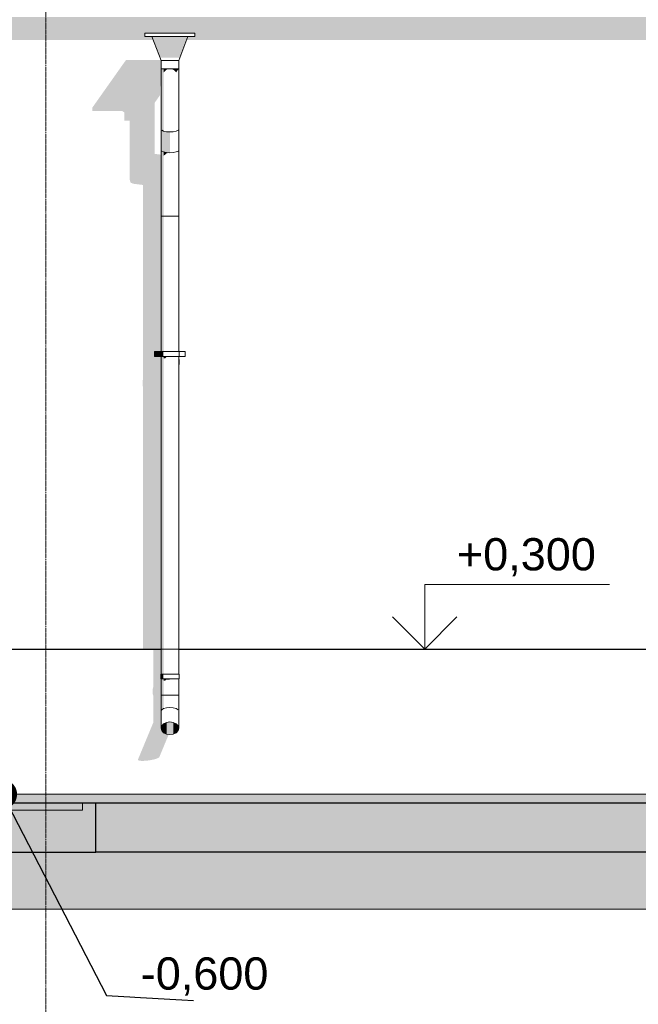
# Model space of a CAD drawing. Header units: millimetres. Extents: x -95523 to 190468, y -7401 to 17692.
# Tile 115 of 139: x 139405 to 143244, y -2101 to 4006. Entities that reach past the tile are written whole.
import ezdxf
from ezdxf.enums import TextEntityAlignment as Align

# ---------------------------------------------------------------- set-up
doc = ezdxf.new("R2010")
doc.units = ezdxf.units.MM
doc.header["$MEASUREMENT"] = 0
doc.set_wipeout_variables(frame=1)
doc.linetypes.add('Wipeout_Contour', pattern=[1000, 0, -1000])
doc.linetypes.add('Штрих-Штриховая', pattern=[10.936111, 5.291667, -2.116667, 1.411111, -2.116667])
for name, color, linetype, lineweight in [('1 Молдинги_Ном._пера__120', 7, 'Continuous', 5), ('1_Цоколь_Ном._пера__21', 7, 'Continuous', 30), ('2D - Общий_Ном._пера__120', 7, 'Continuous', 5), ('2D - Общий_Ном._пера__2', 8, 'Continuous', 15), ('Конструктив - Перекрытия_Ном._пера__120', 7, 'Continuous', 5), ('Конструктив - Стены Внутренние несущие_Ном._пера__21', 7, 'Continuous', 30), ('Новый_1 ВОДОСТОК_Ном._пера__120', 7, 'Continuous', 5), ('Размер - Отметка Уровня_Ном._пера__1', 7, 'Continuous', 15), ('Размер - Отметка Уровня_Ном._пера__120', 7, 'Continuous', 5), ('Элемент Модели - Оси_Ном._пера__1', 7, 'Continuous', 15), ('Элемент Модели - Оси_Ном._пера__120', 7, 'Continuous', 5)]:
    doc.layers.add(name, color=color, linetype=linetype, lineweight=lineweight)
for name, color, linetype in [('1_Цоколь', 7, 'Continuous'), ('Конструктив - Перекрытия', 7, 'Continuous'), ('Конструктив - Стены Внутренние несущие', 7, 'Continuous'), ('Конструктив - Стены Несущие', 7, 'Continuous'), ('Новый_1 ВОДОСТОК', 7, 'Continuous'), ('Новый_Конструктив - Стены Несущие', 7, 'Continuous'), ('Размер - Отметка Уровня', 7, 'Continuous'), ('Элемент Модели - Оси', 7, 'Continuous')]:
    doc.layers.add(name, color=color, linetype=linetype)
doc.layers.add('Конструктив - Перекрытия_Ном._пера__89', color=7, linetype='Continuous', lineweight=20, true_color=0x71cebe)
doc.styles.add('СГЕНЕРИР_СТИЛЬ_1', font='arial.ttf')
doc.dimstyles.new('СГЕНЕРИР_СТИЛЬ__4', dxfattribs={"dimtxt": 0.18, "dimasz": 364.8, "dimexe": 0.18, "dimexo": 0.0625, "dimgap": 0, "dimtad": 0, "dimtih": 1, "dimtoh": 1, "dimdec": 4, "dimzin": 0, "dimdsep": 46, "dimcen": 0.09, "dimadec": 0, "dimazin": 0, "dimtfac": 1, "dimtdec": 4, "dimtmove": 0, "dimatfit": 3, "dimldrblk": 'ARROWHEAD_11', "dimfxl": 1, "dimtolj": 1, "dimtzin": 0, "dimarcsym": 0})

# ---------------------------------------------------------------- blocks, each defined once
blk = doc.blocks.new('Элемент Разреза_6_1', base_point=(95180.8, -197.5))
at = {"layer": 'Конструктив - Стены Несущие', "linetype": 'Continuous', "lineweight": 0, "true_color": 0x000000}
for points in [[(139855.4, 3439.7), (140041.3, 3439.7), (140055.4, 3431.1), (140055.4, 3381.1), (140087.7, 3381.1), (140087.7, 3016.3), (140093.6, 2995.9), (140110.4, 2988.8), (140171.3, 2981.2), (140171.3, 1777.5), (140168.4, 1765), (140168.4, 1735), (140171.3, 1726.7), (140171.3, 102.5), (140282.7, 102.5), (140282.7, 1917.4), (140242.7, 1917.4), (140242.7, 1947.4), (140282.7, 1947.4), (140282.7, 3169.2), (140243.2, 3174.1), (140243.2, 3491.1), (140265.4, 3522.5), (139899.8, 3522.5), (139855.4, 3459.7)], [(140392.7, 1867), (140397, 1867), (140399, 1869.8), (140399, 1899.8), (140392.7, 1899.8)]]:
    blk.add_hatch(color=18, dxfattribs=at).paths.add_polyline_path(points)
blk = doc.blocks.new('Элемент Разреза_122_1', base_point=(95180.8, -197.5))
at = {"layer": 'Новый_1 ВОДОСТОК', "linetype": 'Continuous', "lineweight": 0, "true_color": 0x000000}
for points in [[(140225.5, 3902.4), (140275.6, 3771), (140399.8, 3771), (140449.8, 3902.4)], [(140286.9, 3702.4), (140282.7, 3702.4), (140282.7, 3326.4), (140286.9, 3320.2)], [(140298.8, 3702.4), (140286.9, 3702.4), (140286.9, 3320.2), (140298.8, 3314.9)], [(140316.6, 3702.4), (140298.8, 3702.4), (140298.8, 3679.7), (140316.6, 3696.5)], [(140337.7, 3702.4), (140316.6, 3702.4), (140316.6, 3696.5)], [(140358.7, 3702.4), (140337.7, 3702.4), (140358.7, 3696.5)], [(140376.6, 3702.4), (140358.7, 3702.4), (140358.7, 3696.5), (140376.6, 3679.7)], [(140388.5, 3702.4), (140376.6, 3702.4), (140376.6, 3679.7), (140388.5, 3696.5)], [(140392.7, 3702.4), (140388.5, 3702.4), (140388.5, 3696.5)], [(140286.9, 3320.2), (140282.7, 3326.4), (140282.7, 3197.7), (140286.9, 3191.5)], [(140298.8, 3314.9), (140286.9, 3320.2), (140286.9, 3191.5), (140298.8, 3186.2)], [(140316.6, 3311.4), (140298.8, 3314.9), (140298.8, 3186.2), (140316.6, 3182.6)], [(140337.7, 3310.1), (140316.6, 3311.4), (140316.6, 3182.6), (140337.7, 3181.4)], [(140286.9, 3191.5), (140282.7, 3197.7), (140282.7, 2787.6), (140286.9, 2787.6)], [(140298.8, 3186.2), (140286.9, 3191.5), (140286.9, 2787.6), (140298.8, 2787.6)], [(140316.6, 3182.6), (140298.8, 3186.2), (140298.8, 3161.4), (140316.6, 3177.6)], [(140337.7, 3181.4), (140316.6, 3182.6), (140316.6, 3177.6)], [(140282.7, 1947.4), (140286.9, 1947.4), (140286.9, 2787.6), (140282.7, 2787.6)], [(140286.9, 1947.4), (140298.8, 1947.4), (140298.8, 2787.6), (140286.9, 2787.6)], [(140242.7, 1917.4), (140280.7, 1917.4), (140280.7, 1947.4), (140242.7, 1947.4)], [(140280.7, 1917.4), (140285, 1917.4), (140285, 1947.4), (140280.7, 1947.4)], [(140286.9, 1917.4), (140282.7, 1917.4), (140282.7, -52.6), (140286.9, -52.6)], [(140285, 1917.4), (140297.4, 1917.4), (140297.4, 1947.4), (140285, 1947.4)], [(140298.8, 1917.4), (140286.9, 1917.4), (140286.9, -52.6), (140298.8, -52.6)], [(140316.6, 1917.4), (140298.8, 1917.4), (140298.8, 1906.9), (140308.4, 1906.9), (140316.6, 1913.7)], [(140337.7, 1917.4), (140316.6, 1917.4), (140316.6, 1913.7), (140335.1, 1913.7), (140337.7, 1914.9)], [(140358.7, 1917.4), (140337.7, 1917.4), (140337.7, 1914.9), (140357.7, 1914.9), (140358.7, 1915.3)], [(140358.7, 1915.3), (140376.5, 1915.3), (140376.6, 1915.4), (140376.6, 1917.4), (140358.7, 1917.4)], [(140376.6, 1917.4), (140376.6, 1915.4), (140388.5, 1915.4), (140388.5, 1917.4)], [(140388.5, 1917.4), (140388.5, 1915.4), (140388.7, 1915), (140392.7, 1915), (140392.7, 1917.4)], [(140280.7, -82.6), (140285, -82.6), (140285, -52.6), (140280.7, -52.6)], [(140285, -82.6), (140297.4, -82.6), (140297.4, -52.6), (140285, -52.6)], [(140282.7, -182.6), (140286.9, -182.6), (140286.9, -82.6), (140282.7, -82.6)], [(140286.9, -182.6), (140298.8, -182.6), (140298.8, -82.6), (140286.9, -82.6)], [(140316.6, -82.6), (140298.8, -82.6), (140298.8, -93.1), (140308.4, -93.1), (140316.6, -86.3)], [(140316.6, -86.3), (140335.1, -86.3), (140337.7, -85.1), (140337.7, -82.6), (140316.6, -82.6)], [(140358.7, -82.6), (140337.7, -82.6), (140337.7, -85.1), (140357.7, -85.1), (140358.7, -84.7)], [(140358.7, -82.6), (140358.7, -84.7), (140376.5, -84.7), (140376.6, -84.6), (140376.6, -82.6)], [(140376.6, -82.6), (140376.6, -84.6), (140388.5, -84.6), (140388.5, -82.6)], [(140392.7, -82.6), (140388.5, -82.6), (140388.5, -84.6), (140388.7, -85), (140392.7, -85)], [(140286.9, -182.6), (140282.7, -182.6), (140282.7, -282.6), (140286.9, -273.9)], [(140298.8, -182.6), (140286.9, -182.6), (140286.9, -273.9), (140298.8, -266.5)], [(140286.9, -273.9), (140282.7, -282.6), (140282.7, -388.7), (140286.9, -373.8)], [(140286.9, -273.9), (140286.9, -279.8), (140298.8, -266.5)], [(140286.9, -403.5), (140298.8, -416.2), (140298.8, -361.2), (140286.9, -373.8)], [(140298.8, -416.2), (140316.6, -424.6), (140316.6, -352.7), (140298.8, -361.2)], [(140316.6, -424.6), (140337.7, -427.5), (140337.7, -349.8), (140316.6, -352.7)], [(140337.7, -427.5), (140358.7, -424.6), (140358.7, -352.7), (140337.7, -349.8)], [(140358.7, -352.7), (140358.7, -424.6), (140376.6, -416.2), (140376.6, -361.2)], [(140376.6, -416.2), (140388.5, -403.5), (140388.5, -373.8), (140376.6, -361.2)], [(140286.9, -373.8), (140282.7, -388.7), (140286.9, -403.5)], [(140388.5, -373.8), (140388.5, -403.5), (140392.7, -388.7)]]:
    blk.add_hatch(color=18, dxfattribs=at).paths.add_polyline_path(points)
at = {"layer": 'Новый_1 ВОДОСТОК_Ном._пера__120', "color": 7, "linetype": 'Continuous', "lineweight": 5}
for p, q in [((140182.7, 3922.4), (140492.7, 3922.4)), ((140182.7, 3922.4), (140182.7, 3902.4)), ((140492.7, 3902.4), (140492.7, 3922.4)), ((140182.7, 3902.4), (140492.7, 3902.4)), ((140225.5, 3902.4), (140282.7, 3752.4)), ((140392.7, 3752.4), (140449.8, 3902.4)), ((140282.7, 3752.4), (140392.7, 3752.4)), ((140282.7, 3752.4), (140282.7, 3702.4)), ((140392.7, 3702.4), (140392.7, 3752.4)), ((140282.7, 3702.4), (140282.7, 3326.4)), ((140282.7, 3702.4), (140392.7, 3702.4)), ((140392.7, 3702.4), (140392.7, 3326.4)), ((140282.7, 3326.4), (140282.7, 3197.7)), ((140298.8, 3314.9), (140286.9, 3320.2)), ((140316.6, 3311.4), (140298.8, 3314.9)), ((140337.7, 3310.1), (140316.6, 3311.4)), ((140358.7, 3311.4), (140337.7, 3310.1)), ((140376.6, 3314.9), (140358.7, 3311.4)), ((140388.5, 3320.2), (140376.6, 3314.9)), ((140392.7, 3326.4), (140392.7, 3197.7)), ((140282.7, 3197.7), (140282.7, 2787.6)), ((140298.8, 3186.2), (140286.9, 3191.5)), ((140316.6, 3182.6), (140298.8, 3186.2)), ((140337.7, 3181.4), (140316.6, 3182.6)), ((140358.7, 3182.6), (140337.7, 3181.4)), ((140376.6, 3186.2), (140358.7, 3182.6)), ((140388.5, 3191.5), (140376.6, 3186.2)), ((140392.7, 3197.7), (140392.7, 2787.6)), ((140282.7, 2787.6), (140282.7, 1947.4)), ((140286.9, 2787.6), (140282.7, 2787.6)), ((140298.8, 2787.6), (140286.9, 2787.6)), ((140316.6, 2787.6), (140298.8, 2787.6)), ((140337.7, 2787.6), (140316.6, 2787.6)), ((140358.7, 2787.6), (140337.7, 2787.6)), ((140376.6, 2787.6), (140358.7, 2787.6)), ((140388.5, 2787.6), (140376.6, 2787.6)), ((140392.7, 2787.6), (140388.5, 2787.6)), ((140392.7, 2787.6), (140392.7, 1947.4)), ((140242.7, 1947.4), (140280.7, 1947.4)), ((140242.7, 1917.4), (140242.7, 1947.4)), ((140242.7, 1917.4), (140280.7, 1917.4)), ((140280.7, 1947.4), (140285, 1947.4)), ((140280.7, 1917.4), (140280.7, 1947.4)), ((140280.7, 1917.4), (140285, 1917.4)), ((140282.7, 1917.4), (140282.7, -52.6)), ((140285, 1947.4), (140297.4, 1947.4)), ((140285, 1917.4), (140297.4, 1917.4)), ((140297.4, 1947.4), (140315.9, 1947.4)), ((140297.4, 1917.4), (140315.9, 1917.4)), ((140315.9, 1947.4), (140337.7, 1947.4)), ((140315.9, 1917.4), (140337.7, 1917.4)), ((140337.7, 1947.4), (140359.5, 1947.4)), ((140337.7, 1917.4), (140359.5, 1917.4)), ((140359.5, 1947.4), (140378, 1947.4)), ((140359.5, 1917.4), (140378, 1917.4)), ((140378, 1947.4), (140390.3, 1947.4)), ((140378, 1917.4), (140390.3, 1917.4)), ((140390.3, 1947.4), (140394.7, 1947.4)), ((140390.3, 1917.4), (140394.7, 1917.4)), ((140392.7, 1917.4), (140392.7, -52.6)), ((140394.7, 1947.4), (140432.7, 1947.4)), ((140394.7, 1917.4), (140394.7, 1947.4)), ((140394.7, 1917.4), (140432.7, 1917.4)), ((140432.7, 1917.4), (140432.7, 1947.4)), ((140280.7, -52.6), (140285, -52.6)), ((140280.7, -82.6), (140280.7, -52.6)), ((140285, -52.6), (140297.4, -52.6)), ((140297.4, -52.6), (140315.9, -52.6)), ((140315.9, -52.6), (140337.7, -52.6)), ((140337.7, -52.6), (140359.5, -52.6)), ((140359.5, -52.6), (140378, -52.6)), ((140378, -52.6), (140390.3, -52.6)), ((140390.3, -52.6), (140394.7, -52.6)), ((140394.7, -82.6), (140394.7, -52.6)), ((140280.7, -82.6), (140285, -82.6)), ((140282.7, -82.6), (140282.7, -182.6)), ((140285, -82.6), (140297.4, -82.6)), ((140297.4, -82.6), (140315.9, -82.6)), ((140315.9, -82.6), (140337.7, -82.6)), ((140337.7, -82.6), (140359.5, -82.6)), ((140359.5, -82.6), (140378, -82.6)), ((140378, -82.6), (140390.3, -82.6)), ((140390.3, -82.6), (140394.7, -82.6)), ((140392.7, -82.6), (140392.7, -182.6)), ((140286.9, -182.6), (140282.7, -182.6)), ((140282.7, -182.6), (140282.7, -282.6)), ((140298.8, -182.6), (140286.9, -182.6)), ((140316.6, -182.6), (140298.8, -182.6)), ((140337.7, -182.6), (140316.6, -182.6)), ((140358.7, -182.6), (140337.7, -182.6)), ((140376.6, -182.6), (140358.7, -182.6)), ((140388.5, -182.6), (140376.6, -182.6)), ((140392.7, -182.6), (140388.5, -182.6)), ((140392.7, -182.6), (140392.7, -282.6)), ((140282.7, -282.6), (140282.7, -388.7)), ((140298.8, -266.5), (140286.9, -273.9)), ((140316.6, -261.5), (140298.8, -266.5)), ((140337.7, -259.8), (140316.6, -261.5)), ((140358.7, -261.5), (140337.7, -259.8)), ((140376.6, -266.5), (140358.7, -261.5)), ((140388.5, -273.9), (140376.6, -266.5)), ((140392.7, -282.6), (140392.7, -388.7)), ((140298.8, -361.2), (140286.9, -373.8)), ((140316.6, -352.7), (140298.8, -361.2)), ((140337.7, -349.8), (140316.6, -352.7)), ((140358.7, -352.7), (140337.7, -349.8)), ((140376.6, -361.2), (140358.7, -352.7)), ((140388.5, -373.8), (140376.6, -361.2)), ((140286.9, -373.8), (140282.7, -388.7)), ((140282.7, -388.7), (140286.9, -403.5)), ((140286.9, -403.5), (140298.8, -416.2)), ((140298.8, -416.2), (140316.6, -424.6)), ((140316.6, -424.6), (140337.7, -427.5)), ((140337.7, -427.5), (140358.7, -424.6)), ((140358.7, -424.6), (140376.6, -416.2)), ((140376.6, -416.2), (140388.5, -403.5)), ((140392.7, -388.7), (140388.5, -373.8)), ((140388.5, -403.5), (140392.7, -388.7))]:
    blk.add_line(p, q, dxfattribs=at)
blk = doc.blocks.new('Элемент Разреза_125_1', base_point=(95180.8, -197.5))
at = {"layer": 'Конструктив - Стены Внутренние несущие', "linetype": 'Continuous', "lineweight": 0, "true_color": 0x000000}
blk.add_hatch(color=18, dxfattribs=at).paths.add_polyline_path([(139878, -1156.5), (144638, -1156.5), (144638, -1152.5), (144617.7, -1152.5), (144617.7, -850.6), (139878, -850.6)])
at = {"layer": 'Конструктив - Стены Внутренние несущие_Ном._пера__21', "color": 7, "linetype": 'Continuous', "lineweight": 30}
for p, q in [((139878, -1156.5), (139878, -850.6)), ((144638, -1156.5), (139878, -1156.5)), ((144638, -1156.5), (144638, -1152.5))]:
    blk.add_line(p, q, dxfattribs=at)
blk = doc.blocks.new('Элемент Разреза_129_1', base_point=(95180.8, -197.5))
at = {"layer": 'Новый_Конструктив - Стены Несущие', "linetype": 'Continuous', "lineweight": 0, "true_color": 0x000000}
for points in [[(139298, 4022.4), (139298, 3879.6), (140234.2, 3879.6), (140225.5, 3902.4), (140182.7, 3902.4), (140182.7, 3922.4), (140492.7, 3922.4), (140492.7, 3902.4), (140449.8, 3902.4), (140441.1, 3879.6), (151845.8, 3879.6), (151848, 3882.7), (151848, 4022.4)], [(140065.4, 3756.7), (139899.8, 3522.5), (140265.4, 3522.5), (140275.4, 3536.7), (140275.4, 3586.7), (140282.5, 3605.3), (140282.7, 3605.5), (140282.7, 3752.4), (140281.1, 3756.7)]]:
    blk.add_hatch(color=18, dxfattribs=at).paths.add_polyline_path(points)
blk = doc.blocks.new('Элемент Разреза_156_1', base_point=(95180.8, -197.5))
at = {"layer": 'Конструктив - Стены Внутренние несущие', "linetype": 'Continuous', "lineweight": 0, "true_color": 0x000000}
blk.add_hatch(color=18, dxfattribs=at).paths.add_polyline_path([(136323, -753.3), (136268, -753.3), (136268, -1156.5), (139878, -1156.5), (139878, -850.6), (139796, -850.6), (139796, -897.5), (139298, -897.5), (139298, -912.8), (139148, -912.8), (139148, -904.7), (139147, -904.7), (139147, -897.5), (138655.9, -897.5), (138655.9, -1036.5), (137069.9, -1036.5), (137069.9, -897.5), (136323, -897.5)])
at = {"layer": 'Конструктив - Стены Внутренние несущие_Ном._пера__21', "color": 7, "linetype": 'Continuous', "lineweight": 30}
for p, q in [((136268, -753.3), (136268, -1156.5)), ((136268, -1156.5), (139878, -1156.5))]:
    blk.add_line(p, q, dxfattribs=at)
blk = doc.blocks.new('Элемент Разреза_192_1', base_point=(95180.8, -197.5))
at = {"layer": '1_Цоколь', "linetype": 'Continuous', "lineweight": 0, "true_color": 0x000000}
for points in [[(140139.4, -586.6), (140148.8, -590.1), (140166.9, -591.3), (140190.9, -590.1), (140217.2, -586.6), (140241.7, -581.3), (140260.8, -575.2), (140271.5, -569), (140330.5, -426.5), (140316.6, -424.6), (140298.8, -416.2), (140286.9, -403.5), (140282.7, -388.7), (140282.7, -82.6), (140280.7, -82.6), (140280.7, -52.6), (140282.7, -52.6), (140282.7, 102.5), (140234.1, 102.5), (140234.1, -133.8), (140231.1, -146.2), (140231.1, -176.2), (140234.1, -184.6), (140234.1, -354.4), (140140.1, -581.3)], [(140392.7, -85.4), (140394.7, -82.6), (140392.7, -82.6)]]:
    blk.add_hatch(color=18, dxfattribs=at).paths.add_polyline_path(points)
at = {"layer": '1_Цоколь_Ном._пера__21', "color": 7, "linetype": 'Continuous', "lineweight": 30}
for p, q in [((139267.9, 102.5), (140282.7, 102.5)), ((140392.7, 102.5), (151847.8, 102.5)), ((139267.9, -850.6), (151847.8, -850.6))]:
    blk.add_line(p, q, dxfattribs=at)
blk = doc.blocks.new('Элемент Разреза_534_1', base_point=(95180.8, -197.5))
at = {"layer": 'Конструктив - Перекрытия', "linetype": 'Continuous', "lineweight": 0, "true_color": 0x000000}
for points in [[(139147, -753.3), (136323, -753.3), (136323, -897.5), (139147, -897.5)], [(139298, -850.6), (139298, -897.5), (139796, -897.5), (139796, -850.6)]]:
    blk.add_hatch(color=18, dxfattribs=at).paths.add_polyline_path(points)
at = {"layer": 'Конструктив - Перекрытия_Ном._пера__89', "linetype": 'Continuous', "lineweight": 20, "true_color": 0x71cebe}
h = blk.add_hatch(dxfattribs=at)
h.set_pattern_fill('СЕТКА_100X100_0001', color=123, style=0, pattern_type=2)
h.set_pattern_definition([(0, (95180.8, -197.5), (0, 1000), []), (90, (95180.8, -197.5), (-1000, 0), [])])
h.paths.add_polyline_path([(139147, -753.3), (136323, -753.3), (136323, -897.5), (139147, -897.5)])
h = blk.add_hatch(dxfattribs=at)
h.set_pattern_fill('СЕТКА_100X100_0001', color=123, style=0, pattern_type=2)
h.set_pattern_definition([(0, (95180.8, -197.5), (0, 1000), []), (90, (95180.8, -197.5), (-1000, 0), [])])
h.paths.add_polyline_path([(139298, -850.6), (139298, -897.5), (139796, -897.5), (139796, -850.6)])
at = {"layer": 'Конструктив - Перекрытия_Ном._пера__120', "color": 7, "linetype": 'Continuous', "lineweight": 5}
for p, q in [((136323, -897.5), (136323, -753.3)), ((139796, -897.5), (139796, -850.6)), ((136323, -897.5), (139147, -897.5)), ((139298, -897.5), (139796, -897.5))]:
    blk.add_line(p, q, dxfattribs=at)
blk = doc.blocks.new('Стандартный Маркер Сетки[7]_1', base_point=(139568, 12802.5))
at = {"layer": 'Элемент Модели - Оси_Ном._пера__120', "color": 7, "linetype": 'Штрих-Штриховая', "lineweight": 5}
blk.add_line((139568, 12002.5), (139568, -5397.5), dxfattribs=at)
at = {"layer": 'Элемент Модели - Оси_Ном._пера__1', "color": 7, "lineweight": 15, "style": 'СГЕНЕРИР_СТИЛЬ_1'}
blk.add_attdef('AC_MarkerText_1', text='', height=350, rotation=360, dxfattribs=at).set_placement((139568, -6497.5), align=Align.TOP_CENTER)
blk = doc.blocks.new('ARROWHEAD_11')
at = {"color": 0, "linetype": 'Continuous', "lineweight": 0}
blk.add_line((0, 0), (-1, 0), dxfattribs=at)
at = {"color": 0, "linetype": 'Continuous', "lineweight": 0, "const_width": 0.25, "flags": 128}
blk.add_lwpolyline([(-0.125, 0, 1), (0.125, 0, 1)], format="xyb", close=True, dxfattribs=at)
blk = doc.blocks.new('Отметка высоты (ГОСТ)[33]_1', base_point=(141918.7, 102.5))
at = {"layer": 'Размер - Отметка Уровня_Ном._пера__120', "color": 7, "linetype": 'Continuous', "lineweight": 5}
for p, q in [((141918.7, 102.5), (141918.7, 502.5)), ((141918.7, 502.5), (143065.2, 502.5)), ((141918.7, 102.5), (141718.7, 302.5)), ((141918.7, 102.5), (142118.7, 302.5)), ((139713, 102.5), (142118.7, 102.5))]:
    blk.add_line(p, q, dxfattribs=at)
at = {"layer": 'Размер - Отметка Уровня_Ном._пера__120', "color": 7, "lineweight": 5, "insert": (142118.7, 532.2), "char_height": 200, "attachment_point": 7, "style": 'СГЕНЕРИР_СТИЛЬ_1'}
blk.add_mtext('\\A1;+0,300{\\H0.66x;\\S^  ;}', dxfattribs=at)
at = {"layer": 'Размер - Отметка Уровня_Ном._пера__120', "color": 7, "lineweight": 5, "style": 'СГЕНЕРИР_СТИЛЬ_1'}
blk.add_attdef('addText', text='', height=150, dxfattribs=at).set_placement((142178.7, 266.7), align=Align.BOTTOM_LEFT)

msp = doc.modelspace()

# ---------------------------------------------------------------- hatches: boundary and pattern name
at = {"layer": '2D - Общий_Ном._пера__2', "linetype": 'Continuous', "lineweight": 15}
h = msp.add_hatch(dxfattribs=at)
h.set_pattern_fill('ГРУНТ_02_0001', color=8, style=0, pattern_type=2)
h.set_pattern_definition([(45, (95180.82, -197.54), (-275.7716, 275.7716), []), (45, (95088.9, -105.6), (-551.543, 551.543), []), (45, (94997, -13.7), (-551.543, 551.543), []), (135, (94905.05, 78.23), (91.92388, 91.92388), [390, -390])])
h.paths.add_polyline_path([(63972.3, -587.5), (63972.3, -1510.1), (190421.3, -1510.1), (190421.7, -710.6), (187378, -707.5), (151894.2, -287.5), (151894.2, -798.5), (139152.1, -798.5), (139148.4, -347.5), (131727.6, -497.5), (129963.6, -497.5), (115348, -387.5), (115348.4, -570.6), (115208, -572), (102648, -697.5), (102648, -617.5), (96464.7, -617.5), (67116, -617.5), (67116, -587.5)])

# ---------------------------------------------------------------- linework, layer by layer
at = {"layer": '1 Молдинги_Ном._пера__120', "color": 7, "linetype": 'Continuous', "lineweight": 5}
msp.add_line((139152.1, -798.5), (151894.2, -798.5), dxfattribs=at)
msp.add_lwpolyline([(63859.8, -587.5), (67116, -587.5), (67116, -617.5), (96464.7, -617.5), (102618, -617.5), (102618, -697.5), (107898, -645), (115318, -570.9), (115318, -497.5), (115348, -497.5), (115348, -387.5), (129662.6, -487.5), (131727.6, -497.5), (139148.4, -347.5), (139152.1, -798.5), (151894.2, -798.5), (151894.2, -287.5), (187378, -707.5), (190421.7, -708)], dxfattribs=at)
at = {"layer": '2D - Общий_Ном._пера__120', "color": 7, "linetype": 'Continuous', "lineweight": 5, "flags": 128}
msp.add_lwpolyline([(63972.3, -587.5), (63972.3, -1510.1), (190421.3, -1510.1), (190421.7, -710.6), (187378, -707.5), (151894.2, -287.5), (151894.2, -798.5), (139152.1, -798.5), (139148.4, -347.5), (131727.6, -497.5), (129963.6, -497.5), (115348, -387.5), (115348.4, -570.6), (115208, -572), (102648, -697.5), (102648, -617.5), (96464.7, -617.5), (67116, -617.5), (67116, -587.5)], close=True, dxfattribs=at)

# ---------------------------------------------------------------- block references
at = {"layer": '1_Цоколь', "lineweight": 0}
msp.add_blockref('Элемент Разреза_192_1', (95180.8, -197.5), dxfattribs=at)
at = {"layer": 'Конструктив - Перекрытия', "lineweight": 0}
msp.add_blockref('Элемент Разреза_534_1', (95180.8, -197.5), dxfattribs=at)
at = {"layer": 'Конструктив - Стены Внутренние несущие', "lineweight": 0}
for name in ['Элемент Разреза_156_1', 'Элемент Разреза_125_1']:
    msp.add_blockref(name, (95180.8, -197.5), dxfattribs=at)
at = {"layer": 'Конструктив - Стены Несущие', "lineweight": 0}
msp.add_blockref('Элемент Разреза_6_1', (95180.8, -197.5), dxfattribs=at)
at = {"layer": 'Новый_1 ВОДОСТОК', "lineweight": 0}
msp.add_blockref('Элемент Разреза_122_1', (95180.8, -197.5), dxfattribs=at)
at = {"layer": 'Новый_Конструктив - Стены Несущие', "lineweight": 0}
msp.add_blockref('Элемент Разреза_129_1', (95180.8, -197.5), dxfattribs=at)
at = {"layer": 'Размер - Отметка Уровня', "color": 7, "linetype": 'Continuous', "lineweight": 5}
msp.add_blockref('Отметка высоты (ГОСТ)[33]_1', (141918.7, 102.5), dxfattribs=at)
at = {"layer": 'Элемент Модели - Оси', "color": 7, "linetype": 'Continuous', "lineweight": 5}
msp.add_blockref('Стандартный Маркер Сетки[7]_1', (139568, 12802.5), dxfattribs=at)

# ---------------------------------------------------------------- wipeouts: each hides what was drawn before it
at = {"color": 7, "linetype": 'Wipeout_Contour', "lineweight": 15, "ltscale": 562309.93966}
msp.add_wipeout([(140099.2, -1762.5), (141029.4, -1762.5), (141029.4, -2076.8), (140099.2, -2076.8)], dxfattribs=at).dxf.layer = 'Размер - Отметка Уровня_Ном._пера__1'

# ---------------------------------------------------------------- next in the draw order: texts
at = {"layer": 'Размер - Отметка Уровня_Ном._пера__1', "color": 7, "linetype": 'Continuous', "lineweight": 15, "insert": (140948.9, -2047.1), "char_height": 200, "attachment_point": 9, "style": 'СГЕНЕРИР_СТИЛЬ_1'}
msp.add_mtext('\\A1;-0,600', dxfattribs=at)

# ---------------------------------------------------------------- next in the draw order: leaders
at = {"layer": 'Размер - Отметка Уровня_Ном._пера__1', "color": 7, "linetype": 'Continuous', "lineweight": 15, "annotation_type": 0, "has_hookline": 1, "hookline_direction": 0, "text_width": 770}
msp.add_leader([(139298, -798.5), (139943.4, -2047.1), (140483.8, -2076.8)], dimstyle='СГЕНЕРИР_СТИЛЬ__4', dxfattribs=at)

doc.saveas('drawing.dxf')
